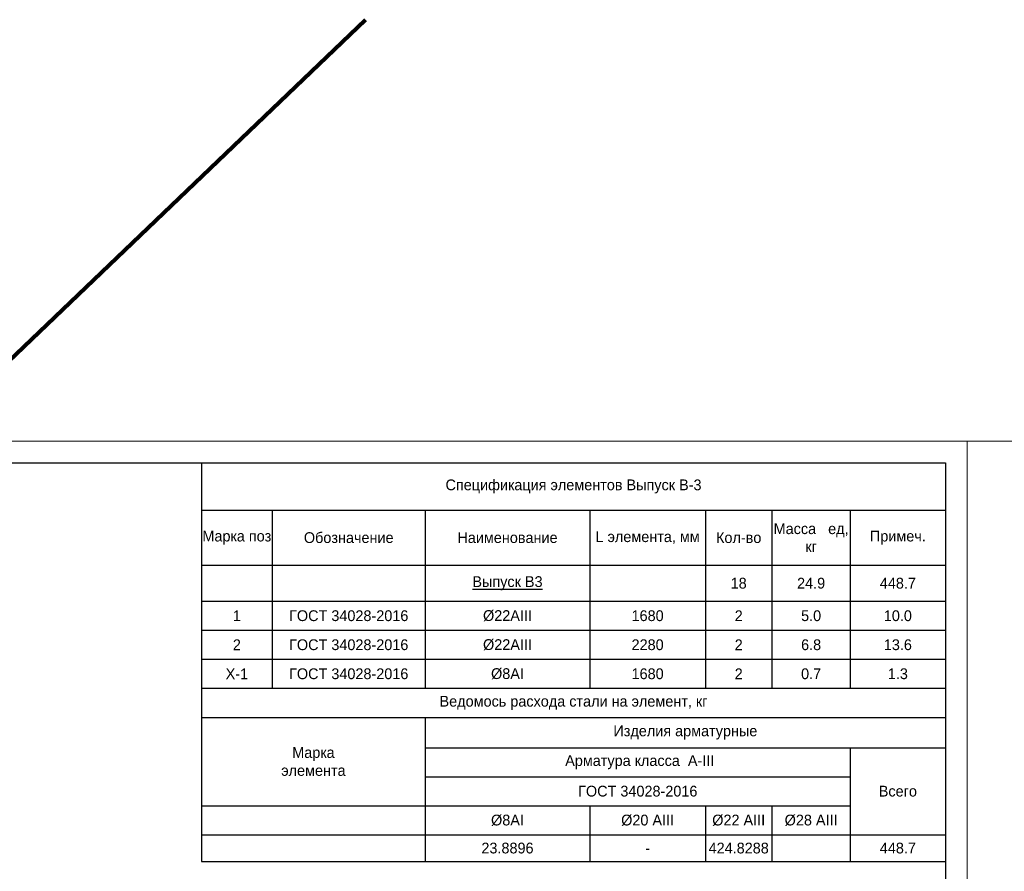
# Model space of a CAD drawing. Header units: millimetres. Extents: x -33345 to 4712671, y -3392 to 121473.
# Tile 196 of 256: x 1037238 to 1060054, y 64232 to 83973. Entities that reach past the tile are written whole.
import ezdxf

# ---------------------------------------------------------------- set-up
doc = ezdxf.new("R2010")
doc.units = ezdxf.units.MM
doc.layers.add('Lina', color=7, linetype='Continuous', lineweight=20)
doc.styles.add('X-U-RW-01$0$StyleROMANS', font='GOTHIC.TTF')

# ---------------------------------------------------------------- blocks, each defined once
blk = doc.blocks.new('*T1586')
at = {"color": 0, "linetype": 'ByBlock', "lineweight": -2, "transparency": 16777216}
for p, q in [((0, 0), (17238, 0)), ((0, 0), (0, -9242)), ((17238, 0), (17238, -9242)), ((0, -1098), (17238, -1098)), ((1636, -1098), (1636, -5228)), ((5184, -1098), (5184, -5228)), ((8995, -1098), (8995, -5228)), ((11676, -1098), (11676, -5228)), ((13218, -1098), (13218, -5228)), ((15033, -1098), (15033, -5228)), ((0, -2374), (17238, -2374)), ((0, -3209), (17238, -3209)), ((0, -3882), (17238, -3882)), ((0, -4555), (17238, -4555)), ((0, -5228), (17238, -5228)), ((0, -5901), (17238, -5901)), ((5184, -5901), (5184, -9242)), ((5184, -6604), (17238, -6604)), ((15033, -6604), (15033, -9242)), ((5184, -7277), (15033, -7277)), ((0, -7950), (15033, -7950)), ((8995, -7950), (8995, -9242)), ((11676, -7950), (11676, -9242)), ((13218, -7950), (13218, -9242)), ((0, -8622), (17238, -8622)), ((0, -9242), (17238, -9242))]:
    blk.add_line(p, q, dxfattribs=at)
at = {"color": 0, "lineweight": 25, "transparency": 16777216, "char_height": 250, "attachment_point": 5, "style": 'X-U-RW-01$0$StyleROMANS'}
for s, insert, width in [('Спецификация элементов Выпуск В-3', (8619, -549), 17235.01), ('Марка поз', (818, -1736), 1632.61), ('Обозначение', (3410, -1736), 3544.97), ('Наименование', (7089, -1736), 3808.67), ('L элемента, мм', (10336, -1736), 2677.68), ('Кол-во', (12447, -1736), 1539.19), ('Масса   ед, кг', (14125, -1736), 1811.41), ('Примеч.', (16135, -1736), 2202.49), ('{\\L\\C230;Выпуск В3}', (7089, -2792), 3808.67), ('{\\C230;18}', (12447, -2792), 1539.19), ('{\\C230;24.9}', (14125, -2792), 1811.41), ('{\\C230;448.7}', (16135, -2792), 2202.49), ('{\\C5;1}', (818, -3546), 1632.61), ('{\\C5;ГОСТ 34028-2016}', (3410, -3546), 3544.97), ('{\\C5;%%C22АIII}', (7089, -3546), 3808.67), ('{\\C5;1680}', (10336, -3546), 2677.68), ('{\\C5;2}', (12447, -3546), 1539.19), ('{\\C5;5.0}', (14125, -3546), 1811.41), ('{\\C5;10.0}', (16135, -3546), 2202.49), ('{\\C5;2}', (818, -4219), 1632.61), ('{\\C5;ГОСТ 34028-2016}', (3410, -4219), 3544.97), ('{\\C5;%%C22АIII}', (7089, -4219), 3808.67), ('{\\C5;2280}', (10336, -4219), 2677.68), ('{\\C5;2}', (12447, -4219), 1539.19), ('{\\C5;6.8}', (14125, -4219), 1811.41), ('{\\C5;13.6}', (16135, -4219), 2202.49), ('{\\C5;Х-1}', (818, -4892), 1632.61), ('{\\C5;ГОСТ 34028-2016}', (3410, -4892), 3544.97), ('{\\C5;%%C8АI}', (7089, -4892), 3808.67), ('{\\C5;1680}', (10336, -4892), 2677.68), ('{\\C5;2}', (12447, -4892), 1539.19), ('{\\C5;0.7}', (14125, -4892), 1811.41), ('{\\C5;1.3}', (16135, -4892), 2202.49), ('\\A1;Ведомось расхода стали на элемент, кг', (8619, -5565), 17235.01), ('\\A1;Изделия арматурные', (11211, -6252), 12051.44), ('Марка \\Pэлемента', (2592, -6925), 5180.58), ('\\A1; Арматура класса  А-III', (10108, -6940), 9845.95), ('{\\C5;ГОСТ 34028-2016}', (10108, -7613), 9845.95), ('Всего', (16135, -7613), 2202.49), ('%%C8АI', (7089, -8286), 3808.67), ('%%C20 АIII', (10336, -8286), 2677.68), ('%%C22 АIII', (12447, -8286), 1539.19), ('%%C28 АIII', (14125, -8286), 1811.41), ('23.8896', (7089, -8932), 3808.67), ('424.8288', (12447, -8932), 1539.19), ('448.7', (16135, -8932), 2202.49), ('-', (10336, -8932), 2677.68)]:
    blk.add_mtext(s, dxfattribs=dict(at, insert=insert, width=width))
blk = doc.blocks.new('tryu')
at = {"layer": 'Lina', "ltscale": 10}
blk.add_lwpolyline([(-43721760, 22818632), (-43721760, 22788932), (-43763760, 22788932), (-43763760, 22818632)], close=True, dxfattribs=at)
at = {"layer": 'Lina', "lineweight": 30, "ltscale": 10}
blk.add_lwpolyline([(-43722260, 22818132), (-43722260, 22789432), (-43761760, 22789432), (-43761760, 22818132)], close=True, dxfattribs=at)

msp = doc.modelspace()

# ---------------------------------------------------------------- linework, layer by layer
at = {"color": 1, "lineweight": 120}
msp.add_lwpolyline([(1033230.872, 79593.755), (1036790.262, 75875.136), (1045250.089, 83972.717)], dxfattribs=at)

# ---------------------------------------------------------------- block references
for name, p in [('tryu', (44780951.634, -22744430.79)), ('tryu', (44822951.634, -22744430.79)), ('*T1586', (1041452.123, 73701.326))]:
    msp.add_blockref(name, p)

doc.saveas('drawing.dxf')
